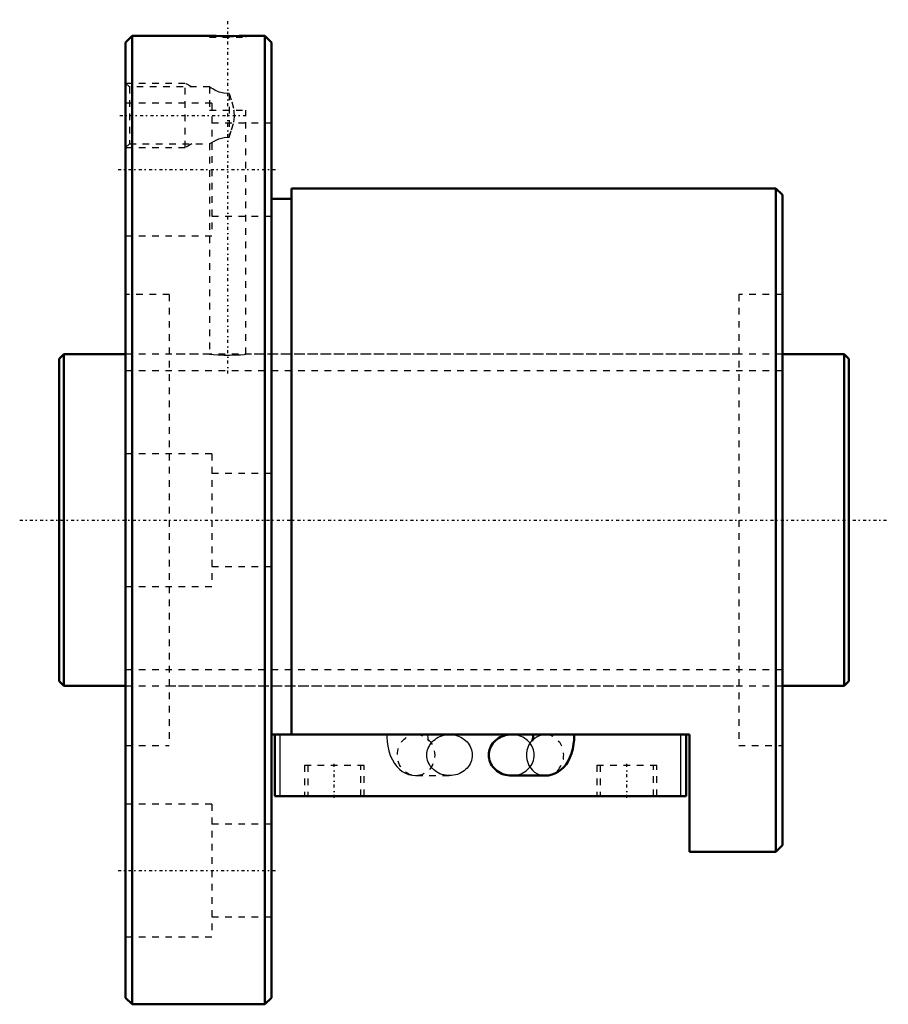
# Model space of a CAD drawing. Header units: millimetres. Extents: x -6 to 125, y -73 to 75.
import ezdxf

# ---------------------------------------------------------------- set-up
doc = ezdxf.new("R2010")
doc.units = ezdxf.units.MM
doc.linetypes.add('Center', pattern=[1.5, 0.45, -0.5, 0.05, -0.5])
doc.linetypes.add('Dashed', pattern=[2, 1, -1])
for name, color, linetype, lineweight in [('2d ConnectionPoints', 7, 'Continuous', 50), ('AM_0', 7, 'Continuous', 50), ('AM_4', 3, 'Continuous', 25), ('AM_5', 3, 'Continuous', 25), ('AM_7', 7, 'Center', 25), ('AM_9', 6, 'Dashed', 25)]:
    doc.layers.add(name, color=color, linetype=linetype, lineweight=lineweight)

# ---------------------------------------------------------------- blocks, each defined once
blk = doc.blocks.new('1_BNF_5012_3_5RR_Nut_0_in_BNF5012V_3_5RRG1_119LC0_000_rev_4')
at = {"layer": 'AM_0'}
for p, q in [((11, 73), (10, 72)), ((11, 73), (11, -73)), ((22.65, 73), (11, 73)), ((31, 73), (28.12, 73)), ((31, 73), (31, -73)), ((32, 72), (31, 73)), ((10, 72), (10, -72)), ((32, 72), (32, -72)), ((108, 50), (35, 50)), ((35, 50), (35, -32.33)), ((108, 50), (108, -50)), ((109, 49), (108, 50)), ((109, 49), (109, -49)), ((35, 48.4), (32, 48.4)), ((95, -32.33), (32, -32.33)), ((32.5, -41.63), (32.5, -32.33)), ((71.43, -32.33), (68.16, -32.33)), ((94.5, -41.63), (94.5, -32.33)), ((95, -50), (95, -32.33)), ((68.16, -38.53), (73.22, -38.53)), ((94.5, -41.63), (32.5, -41.63)), ((95, -50), (108, -50)), ((108, -50), (109, -49)), ((10, -72), (11, -73)), ((31, -73), (32, -72)), ((11, -73), (31, -73))]:
    blk.add_line(p, q, dxfattribs=at)
for points in [[(28.15, 73), (28.08, 73), (27.72, 72.98), (27.1, 72.97), (26.29, 72.95), (25.37, 72.95), (24.47, 72.95), (23.66, 72.97), (23.05, 72.99), (22.71, 73), (22.65, 73)], [(68.16, -32.33), (67.87, -32.34), (67.57, -32.38), (67.28, -32.44), (66.99, -32.52), (66.72, -32.62), (66.45, -32.75), (66.2, -32.89), (65.97, -33.06), (65.75, -33.24), (65.54, -33.44), (65.36, -33.65), (65.2, -33.88), (65.06, -34.12), (64.95, -34.37), (64.86, -34.63), (64.8, -34.89), (64.76, -35.16), (64.74, -35.43)], [(71.43, -32.33), (71.43, -32.49), (71.41, -32.78), (71.37, -33.03), (71.33, -33.2), (71.3, -33.29), (71.29, -33.32)], [(73.22, -38.53), (73.75, -38.49), (74.28, -38.37), (74.78, -38.18), (75.24, -37.93), (75.66, -37.62), (76.04, -37.25), (76.38, -36.83), (76.69, -36.36), (76.97, -35.81), (77.2, -35.19), (77.39, -34.51), (77.52, -33.81), (77.6, -33.11), (77.63, -32.44), (77.63, -32.33)], [(64.74, -35.43), (64.76, -35.7), (64.8, -35.97), (64.86, -36.23), (64.95, -36.49), (65.06, -36.74), (65.2, -36.98), (65.36, -37.21), (65.54, -37.42), (65.75, -37.62), (65.97, -37.8), (66.2, -37.97), (66.45, -38.11), (66.72, -38.24), (66.99, -38.34), (67.28, -38.42), (67.57, -38.48), (67.87, -38.52), (68.16, -38.53)]]:
    blk.add_lwpolyline(points, dxfattribs=at)
at = {"layer": 'AM_4'}
for p, q in [((33.3, -41.63), (33.3, -32.33)), ((93.7, -41.63), (93.7, -32.33))]:
    blk.add_line(p, q, dxfattribs=at)
blk.add_ellipse((73.22, -35.43), major_axis=(0, 3.1), ratio=0.906308, start_param=0.748085, end_param=3.143438, dxfattribs=at)
at = {"layer": 'AM_5', "linetype": 'Dashed'}
for p, q in [((10, 65.86), (19, 65.86)), ((19, 56.14), (19, 65.86)), ((20.01, 65.28), (19, 65.86)), ((20.01, 56.72), (19, 56.14)), ((10, 56.14), (19, 56.14))]:
    blk.add_line(p, q, dxfattribs=at)
at = {"layer": 'AM_7'}
for p, q in [((25.4, 22.07), (25.4, 75.42)), ((9.12, 61), (28.48, 61)), ((8.9, 52.83), (33.1, 52.83)), ((41.45, -41.86), (41.45, -36.75)), ((85.55, -41.86), (85.55, -36.75)), ((8.9, -52.83), (33.1, -52.83))]:
    blk.add_line(p, q, dxfattribs=at)
at = {"layer": 'AM_9'}
for p, q in [((22.65, 73), (22.65, 72.8)), ((22.65, 72.8), (28.15, 72.8)), ((28.15, 72.8), (28.15, 73)), ((10.58, 65.28), (10, 65.86)), ((22.68, 65.28), (10.58, 65.28)), ((10.58, 65.28), (10.58, 56.72)), ((22.65, 65.28), (22.65, 61.8)), ((25.6, 64.29), (25.6, 57.71)), ((23, 62.83), (10, 62.83)), ((23, 62.83), (23, 42.83)), ((22.65, 61.8), (28.15, 61.8)), ((28.15, 25), (28.15, 61.8)), ((32, 59.83), (23, 59.83)), ((10, 56.14), (10.58, 56.72)), ((10.58, 56.72), (22.68, 56.72)), ((22.65, 56.74), (22.65, 25)), ((23, 45.83), (32, 45.83)), ((10, 42.83), (23, 42.83)), ((16.6, 34), (10, 34)), ((16.6, 34), (16.6, -34)), ((102.4, 34), (102.4, -34)), ((109, 34), (102.4, 34)), ((22.65, 25), (16.6, 25)), ((102.4, 25), (28.12, 25)), ((23, 10), (10, 10)), ((23, 10), (23, -10)), ((32, 7), (23, 7)), ((23, -7), (32, -7)), ((10, -10), (23, -10)), ((16.6, -25), (102.4, -25)), ((53.78, -32.33), (53.97, -32.34)), ((58.84, -32.33), (53.78, -32.33)), ((54.31, -32.39), (54.37, -32.4)), ((73.22, -32.33), (71.43, -32.33)), ((73.05, -32.34), (73.22, -32.33)), ((10, -34), (16.6, -34)), ((102.4, -34), (109, -34)), ((45.95, -36.98), (36.95, -36.98)), ((36.95, -36.98), (36.95, -41.63)), ((37.45, -36.98), (37.45, -41.63)), ((45.45, -41.63), (45.45, -36.98)), ((45.95, -41.63), (45.95, -36.98)), ((90.05, -36.98), (81.05, -36.98)), ((81.05, -36.98), (81.05, -41.63)), ((81.55, -36.98), (81.55, -41.63)), ((89.55, -41.63), (89.55, -36.98)), ((90.05, -41.63), (90.05, -36.98)), ((53.78, -38.53), (58.84, -38.53)), ((23, -42.83), (10, -42.83)), ((23, -42.83), (23, -62.83)), ((32, -45.83), (23, -45.83)), ((23, -59.83), (32, -59.83)), ((10, -62.83), (23, -62.83))]:
    blk.add_line(p, q, dxfattribs=at)
for points in [[(25.6, 64.29), (24.83, 64.33), (24.12, 64.52), (23.47, 64.81), (23.16, 64.98), (22.91, 65.12), (22.68, 65.27), (22.65, 65.28)], [(25.6, 64.29), (26.02, 63.06), (26.34, 61.8)], [(25.6, 57.71), (25.99, 58.83), (26.3, 59.98), (26.4, 60.79), (26.36, 61.62), (26.34, 61.8)], [(22.65, 56.72), (22.69, 56.74), (22.92, 56.88), (23.36, 57.13), (24.07, 57.46), (24.84, 57.67), (25.6, 57.71)], [(22.65, 25), (22.8, 24.98), (23.25, 24.94), (23.93, 24.89), (24.79, 24.86), (25.71, 24.85), (26.59, 24.88), (27.34, 24.92), (27.88, 24.97), (28.13, 25), (28.15, 25)], [(49.37, -32.33), (49.38, -32.71), (49.43, -33.42), (49.53, -34.11), (49.68, -34.8), (49.9, -35.49), (50.21, -36.17), (50.53, -36.71), (50.88, -37.17), (51.27, -37.56), (51.7, -37.89), (52.17, -38.16), (52.66, -38.35), (53.18, -38.48), (53.71, -38.53), (53.78, -38.53)], [(53.97, -32.34), (54.22, -32.37), (54.31, -32.39)], [(55.42, -35.43), (55.43, -35.16), (55.47, -34.89), (55.53, -34.63), (55.62, -34.37), (55.74, -34.12), (55.88, -33.88), (56.04, -33.65), (56.22, -33.44), (56.42, -33.24), (56.64, -33.06), (56.88, -32.89), (57.13, -32.75), (57.39, -32.62), (57.67, -32.52), (57.95, -32.44), (58.24, -32.38), (58.54, -32.34), (58.84, -32.33)], [(55.71, -33.32), (55.7, -33.28), (55.67, -33.18), (55.63, -33.01), (55.59, -32.78), (55.57, -32.5), (55.57, -32.33)], [(58.84, -32.33), (59.13, -32.34), (59.43, -32.38), (59.72, -32.44), (60.01, -32.52), (60.28, -32.62), (60.55, -32.75), (60.8, -32.89), (61.03, -33.06), (61.25, -33.24), (61.46, -33.44), (61.64, -33.65), (61.8, -33.88), (61.94, -34.12), (62.05, -34.37), (62.14, -34.63), (62.2, -34.89), (62.24, -35.16), (62.26, -35.43), (62.24, -35.7), (62.2, -35.97), (62.14, -36.23), (62.05, -36.49), (61.94, -36.74), (61.8, -36.98), (61.64, -37.21), (61.46, -37.42), (61.25, -37.62), (61.03, -37.8), (60.8, -37.97), (60.55, -38.11), (60.28, -38.24), (60.01, -38.34), (59.72, -38.42), (59.43, -38.48), (59.13, -38.52), (58.84, -38.53)], [(68.16, -38.53), (68.46, -38.52), (68.76, -38.48), (69.05, -38.42), (69.33, -38.34), (69.61, -38.24), (69.87, -38.11), (70.12, -37.97), (70.36, -37.8), (70.58, -37.62), (70.78, -37.42), (70.96, -37.21), (71.12, -36.98), (71.26, -36.74), (71.38, -36.49), (71.47, -36.23), (71.53, -35.97), (71.57, -35.7), (71.58, -35.43), (71.57, -35.16), (71.53, -34.89), (71.47, -34.63), (71.38, -34.37), (71.26, -34.12), (71.12, -33.88), (70.96, -33.65), (70.78, -33.44), (70.58, -33.24), (70.36, -33.06), (70.12, -32.89), (69.87, -32.75), (69.61, -32.62), (69.33, -32.52), (69.05, -32.44), (68.76, -32.38), (68.46, -32.34), (68.16, -32.33)], [(71.32, -33.26), (71.39, -33.17), (71.53, -33.01), (71.75, -32.81), (72.05, -32.62), (72.43, -32.46), (72.78, -32.37)], [(72.78, -32.37), (72.85, -32.36), (73.05, -32.34)], [(55.5, -33.03), (55.63, -33.19), (55.69, -33.28), (55.71, -33.32), (55.71, -33.32)], [(71.29, -33.32), (71.29, -33.32), (71.31, -33.27), (71.32, -33.26)], [(58.84, -38.53), (58.54, -38.52), (58.24, -38.48), (57.95, -38.42), (57.67, -38.34), (57.39, -38.24), (57.13, -38.11), (56.88, -37.97), (56.64, -37.8), (56.42, -37.62), (56.22, -37.42), (56.04, -37.21), (55.88, -36.98), (55.74, -36.74), (55.62, -36.49), (55.53, -36.23), (55.47, -35.97), (55.43, -35.7), (55.42, -35.43)]]:
    blk.add_lwpolyline(points, dxfattribs=at)
blk.add_ellipse((53.78, -35.43), major_axis=(0, 3.1), ratio=0.906308, dxfattribs=at)
for start_param, end_param in [(3.143438, 6.439376), (0.67752, 0.748085)]:
    blk.add_ellipse((73.22, -35.43), major_axis=(0, 3.1), ratio=0.906308, start_param=start_param, end_param=end_param, dxfattribs=at)
blk = doc.blocks.new('2_BNF_5012_3_5RR000_Shaft_0_in_BNF5012V_3_5RRG1_119LC0_000_rev_4')
at = {"layer": 'AM_0'}
for p, q in [((0.7, 25), (0, 24.3)), ((0, 24.3), (0, -24.3)), ((10, 25), (0.7, 25)), ((0.7, 25), (0.7, -25)), ((118.3, 25), (109, 25)), ((118.3, 25), (118.3, -25)), ((119, 24.3), (118.3, 25)), ((119, 24.3), (119, -24.3)), ((0, -24.3), (0.7, -25)), ((0.7, -25), (10, -25)), ((109, -25), (118.3, -25)), ((118.3, -25), (119, -24.3))]:
    blk.add_line(p, q, dxfattribs=at)
at = {"layer": 'AM_5', "linetype": 'Dashed'}
for p, q in [((10, 22.5465), (109, 22.5465)), ((10, -22.5465), (109, -22.5465))]:
    blk.add_line(p, q, dxfattribs=at)
at = {"layer": 'AM_7'}
blk.add_line((-5.95, 0), (124.95, 0), dxfattribs=at)
at = {"layer": 'AM_9'}
for p, q in [((109, 25), (10, 25)), ((10, -25), (109, -25))]:
    blk.add_line(p, q, dxfattribs=at)

msp = doc.modelspace()

# ---------------------------------------------------------------- linework, layer by layer
at = {"layer": '2d ConnectionPoints'}
for p in [(0, 0), (10, 0)]:
    msp.add_point(p, dxfattribs=at)

# ---------------------------------------------------------------- block references
for name in ['1_BNF_5012_3_5RR_Nut_0_in_BNF5012V_3_5RRG1_119LC0_000_rev_4', '2_BNF_5012_3_5RR000_Shaft_0_in_BNF5012V_3_5RRG1_119LC0_000_rev_4']:
    msp.add_blockref(name, (0, 0))

doc.saveas('drawing.dxf')
